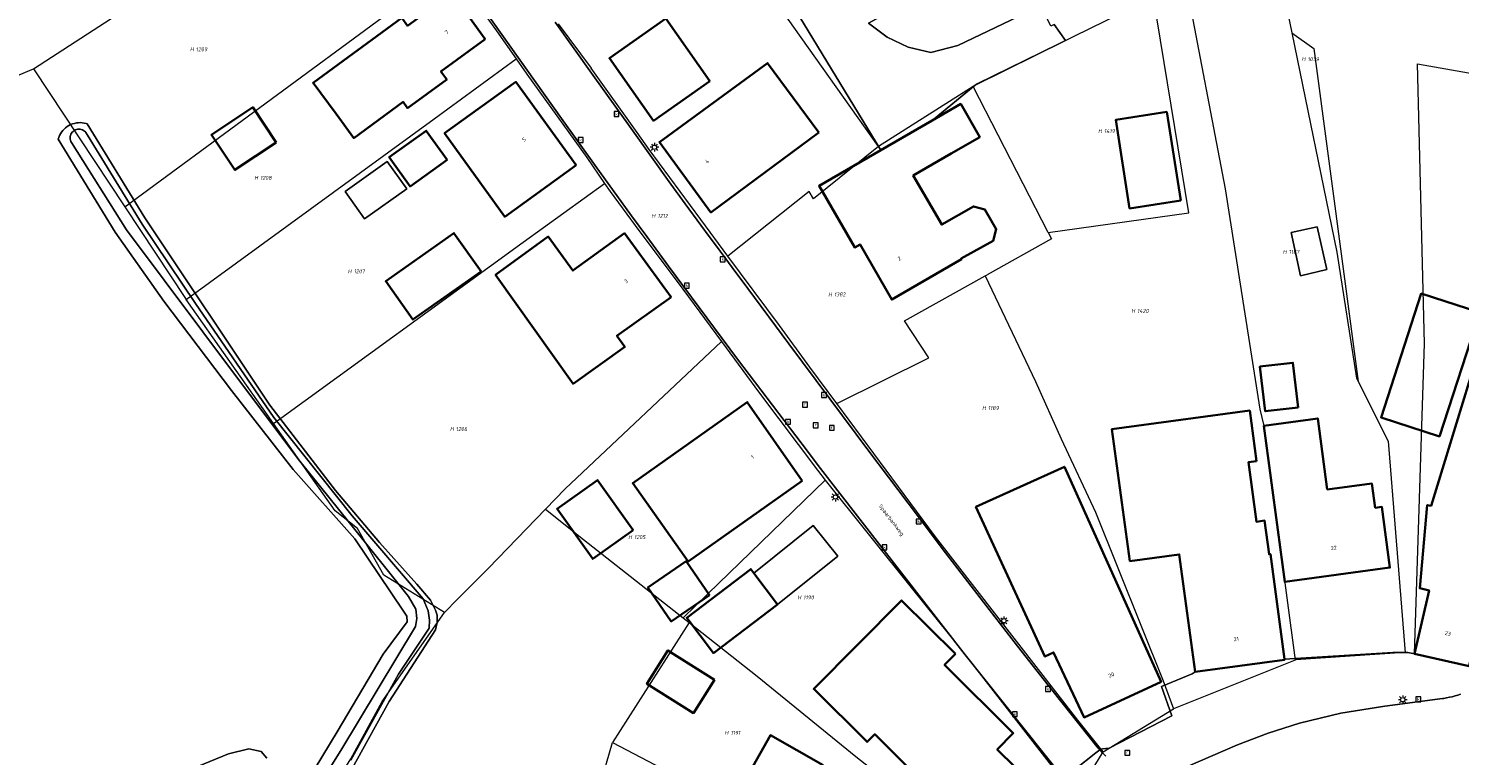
# Model space of a CAD drawing. Header units: metres. Extents: x 250001 to 257773, y 598992 to 609118.
# Tile 66 of 256: x 251333 to 251465, y 601452 to 601519. Entities that reach past the tile are written whole.
import ezdxf
from ezdxf.enums import TextEntityAlignment as Align
from ezdxf.lldxf.tags import DXFTag

# ---------------------------------------------------------------- set-up
doc = ezdxf.new("R2010")
doc.units = ezdxf.units.M
for name, color, linetype, lineweight in [('B-WE-GR-GROENVOORZIENING-GV', 252, 'Continuous', 18), ('B-WE-KG-GRENS_PERCEEL-G', 150, 'KG-PERCEEL', 18), ('B-WE-KG-GRENS_PERCEEL-S', 150, 'Continuous', 25), ('B-WE-KL-ET_LS_OV_LICHTMAST-S', 252, 'Continuous', 25), ('B-WE-OG-BEBOUWING-GV', 1, 'Continuous', 35), ('B-WE-OG-BEBOUWING-T18', 7, 'Continuous', 18), ('B-WE-OG-BEBOUWING_OVERBOUWING-GV', 1, 'Continuous', 18), ('B-WE-OG-TERREIN_ERF-GV', 7, 'Continuous', 18), ('B-WE-OG-TOPOGRAFIE-T18', 2, 'Continuous', 18), ('B-WE-OG-WATER-GV', 252, 'Continuous', 18), ('B-WE-OG-WATER_SLOOT-GV', 252, 'Continuous', 18), ('B-WE-RI-GWA_KOLK-S', 252, 'Continuous', 25), ('B-WE-RI-GWA_RIOOLPUT-S', 252, 'Continuous', 25), ('B-WE-VH-VERHARDING_OPEN-GV', 252, 'Continuous', 18), ('X-XX-AL-REFERENTIE-G', 7, 'Continuous', 18)]:
    doc.layers.add(name, color=color, linetype=linetype, lineweight=lineweight)
doc.styles.add('NLCS-ISO', font='NLCS-ISO.ttf')
doc.styles.add('NLCS-ISO-ANNOTATIEF-T18', font='NLCS-ISO.ttf', dxfattribs={"height": 1.8})
doc.styles.get("Standard").update_dxf_attribs({"font": 'NLCS-ISO.ttf'})
tags = doc.linetypes.add('KG-PERCEEL', pattern='A,5.5,-2,["P",Standard,S=1.8,R=0,X=-0.5,Y=-0.9],-2,5.5,-2,[5,NLCS.SHX,S=0.75,R=0,X=0,Y=0],-2', length=19).pattern_tags.tags
tags[6] = DXFTag(74, 10)

# ---------------------------------------------------------------- blocks, each defined once
blk = doc.blocks.new('SKG-PERCEELNUMMER-SO')
at = {"style": 'NLCS-ISO', "oblique": 10, "flags": 1}
blk.add_attdef('GEMEENTECODE', text='', height=1.8, dxfattribs=at).set_placement((0, 2.55), align=Align.MIDDLE_CENTER)
at = {"style": 'NLCS-ISO', "oblique": 10}
blk.add_attdef('SECTIE', text='', height=1.8, dxfattribs=at).set_placement((-0.5, 0), align=Align.MIDDLE_RIGHT)
blk.add_attdef('PERCEELNUMMER', text='', height=1.8, dxfattribs=at).set_placement((0.5, 0), align=Align.MIDDLE_LEFT)
blk = doc.blocks.new('BS2021-132-Xref-KAD-20210617')
at = {"layer": 'B-WE-KG-GRENS_PERCEEL-G', "flags": 128}
for points in [[(251411.474, 601508.318), (251396.022, 601530.144)], [(251333.555, 601515.472), (251352.751, 601527.944), (251354.362, 601529.038)], [(251447.797, 601527.57), (251449.597, 601518.802)], [(251341.966, 601502.75), (251366.885, 601521.066), (251372.054, 601524.865)], [(251372.054, 601524.865), (251373.215, 601523.219), (251376.258, 601518.982), (251378.077, 601516.384)], [(251439.802, 601523.57), (251443.443, 601504.396), (251446.637, 601484.073), (251447.02, 601482.55), (251449.914, 601460.935)], [(251314.152, 601522.06), (251316.476, 601516.386), (251319.581, 601509.624), (251333.555, 601515.472)], [(251436.845, 601522.09), (251420.572, 601514.075), (251420.209, 601513.845)], [(251427.121, 601500.385), (251440.11, 601502.188), (251436.845, 601522.09)], [(251381.945, 601519.625), (251384.987, 601515.53)], [(251449.597, 601518.802), (251451.614, 601517.354), (251455.702, 601486.645)], [(251449.597, 601518.802), (251453.754, 601498.553), (251455.561, 601486.924), (251455.702, 601486.645)], [(251347.619, 601494.2), (251370.505, 601510.869), (251378.077, 601516.384)], [(251378.077, 601516.384), (251379.054, 601514.99), (251384.571, 601507.289)], [(251333.555, 601515.472), (251341.966, 601502.75)], [(251397.594, 601498.188), (251395.085, 601501.578), (251390.316, 601508.046), (251389.209, 601509.585), (251384.987, 601515.53)], [(251460.92, 601461.52), (251461.825, 601490.134), (251461.175, 601515.943), (251470.063, 601514.357)], [(251420.209, 601513.845), (251411.474, 601508.318)], [(251427.121, 601500.385), (251420.209, 601513.845)], [(251384.571, 601507.289), (251386.219, 601504.907)], [(251411.474, 601508.318), (251405.493, 601503.488), (251405.082, 601504.166)], [(251355.683, 601482.771), (251378.721, 601499.471), (251386.219, 601504.907)], [(251386.219, 601504.907), (251386.736, 601504.16), (251389.048, 601501.026), (251393.42, 601495.163), (251396.987, 601490.325)], [(251405.082, 601504.166), (251397.594, 601498.188)], [(251341.966, 601502.75), (251347.559, 601494.291), (251347.619, 601494.2)], [(251427.121, 601500.385), (251427.424, 601499.795), (251421.487, 601496.48)], [(251407.622, 601484.612), (251405.14, 601487.948), (251402.336, 601491.792), (251397.594, 601498.188)], [(251407.622, 601484.612), (251416.124, 601488.812), (251413.879, 601492.231), (251421.312, 601496.382)], [(251421.312, 601496.382), (251421.487, 601496.48)], [(251421.312, 601496.382), (251425.949, 601486.633), (251428.332, 601481.344), (251431.5, 601474.575)], [(251355.683, 601482.771), (251347.619, 601494.2)], [(251380.778, 601474.842), (251382.597, 601476.72), (251396.987, 601490.325)], [(251396.987, 601490.325), (251400.509, 601485.549), (251405.839, 601478.451), (251406.566, 601477.541)], [(251455.702, 601486.645), (251458.48, 601481.135), (251460.036, 601461.618)], [(251432.208, 601452.456), (251429.85, 601455.377), (251416.727, 601472.289), (251407.622, 601484.612)], [(251365.866, 601468.763), (251363.426, 601473.073), (251361.38, 601474.691), (251355.683, 601482.771)], [(251406.566, 601477.541), (251395.743, 601467.037), (251393.461, 601464.822)], [(251406.566, 601477.541), (251414.613, 601467.463), (251419.055, 601461.975), (251427.423, 601451.184), (251429.643, 601448.299)], [(251372.659, 601466.567), (251375.527, 601469.421), (251380.778, 601474.842)], [(251380.778, 601474.842), (251384.286, 601472.07), (251393.461, 601464.822)], [(251431.5, 601474.575), (251437.722, 601459.014), (251438.673, 601456.425)], [(251371.458, 601465.311), (251365.866, 601468.763)], [(251371.458, 601465.311), (251372.659, 601466.567)], [(251357.918, 601443.081), (251358.62, 601445.032), (251362.822, 601451.839), (251365.719, 601457.102), (251371.458, 601465.311)], [(251394.017, 601464.386), (251386.937, 601453.335)], [(251393.461, 601464.822), (251394.017, 601464.386)], [(251394.017, 601464.386), (251400.291, 601459.457), (251409.383, 601452.032), (251417.287, 601445.841), (251420.174, 601443.889), (251423.323, 601441.324)], [(251469.82, 601462.88), (251465.95, 601460.38), (251460.92, 601461.52)], [(251460.036, 601461.618), (251460.001, 601461.622), (251449.956, 601460.952), (251449.914, 601460.935)], [(251460.92, 601461.52), (251460.839, 601461.529), (251460.036, 601461.618)], [(251449.914, 601460.935), (251438.673, 601456.425)], [(251432.208, 601452.456), (251438.673, 601456.425)], [(251382.186, 601436.899), (251386.937, 601453.335)], [(251386.937, 601453.335), (251414.844, 601438.73), (251415.061, 601439.246), (251416.294, 601438.554), (251416.752, 601439.36), (251420.84, 601437.63)], [(251429.643, 601448.299), (251432.208, 601452.456)]]:
    blk.add_lwpolyline(points, dxfattribs=at)
at = {"layer": 'B-WE-KG-GRENS_PERCEEL-S', "xscale": 0.2, "yscale": 0.2, "zscale": 0.2}
for p, values in [((251348.434, 601517.27), {'PERCEELNUMMER': '1209', 'SECTIE': 'H'}), ((251450.955, 601516.365), {'PERCEELNUMMER': '1039', 'SECTIE': 'H'}), ((251432.182, 601509.733), {'PERCEELNUMMER': '1419', 'SECTIE': 'H'}), ((251354.361, 601505.416), {'PERCEELNUMMER': '1208', 'SECTIE': 'H'}), ((251391.002, 601501.913), {'PERCEELNUMMER': '1212', 'SECTIE': 'H'}), ((251449.215, 601498.596), {'PERCEELNUMMER': '1187', 'SECTIE': 'H'}), ((251362.983, 601496.794), {'PERCEELNUMMER': '1207', 'SECTIE': 'H'}), ((251407.288, 601494.665), {'PERCEELNUMMER': '1382', 'SECTIE': 'H'}), ((251435.24, 601493.137), {'PERCEELNUMMER': '1420', 'SECTIE': 'H'}), ((251421.482, 601484.183), {'PERCEELNUMMER': '1189', 'SECTIE': 'H'}), ((251372.412, 601482.246), {'PERCEELNUMMER': '1206', 'SECTIE': 'H'}), ((251388.847, 601472.277), {'PERCEELNUMMER': '1205', 'SECTIE': 'H'}), ((251404.449, 601466.714), {'PERCEELNUMMER': '1190', 'SECTIE': 'H'}), ((251397.738, 601454.226), {'PERCEELNUMMER': '1191', 'SECTIE': 'H'})]:
    blk.add_blockref('SKG-PERCEELNUMMER-SO', p, dxfattribs=at).add_auto_attribs(values)
blk = doc.blocks.new('SKL-ET_OV_LICHTMAST-SO')
at = {"color": 0, "linetype": 'ByBlock', "lineweight": 18}
for points in [[(-1.25, 0), (-2, 0)], [(-1.41, 1.41), (-0.88, 0.88)], [(0, 2), (0, 1.25)], [(0.88, 0.88), (1.41, 1.41)], [(2, 0), (1.25, 0)], [(-1.41, -1.41), (-0.88, -0.88)], [(0, -1.25), (0, -2)], [(0.88, -0.88), (1.41, -1.41)]]:
    blk.add_lwpolyline(points, dxfattribs=at)
blk.add_circle((0, 0), 1, dxfattribs=at)
blk = doc.blocks.new('SRI-KOLK-SO')
at = {"color": 0, "linetype": 'ByBlock', "lineweight": 18}
blk.add_lwpolyline([(-1.125, -1.125), (1.125, -1.125), (1.125, 1.125), (-1.125, 1.125)], close=True, dxfattribs=at)
at = {"color": 0, "linetype": 'ByBlock', "lineweight": 18, "style": 'NLCS-ISO'}
blk.add_text('k', height=1.5, dxfattribs=at).set_placement((0, 0), align=Align.MIDDLE_CENTER)
blk = doc.blocks.new('SRI-PUT_INSPECTIEPUT_RIOOLPUT-SO')
at = {"color": 0, "linetype": 'ByBlock', "lineweight": 18}
blk.add_lwpolyline([(-1.12, -1.12), (1.12, -1.12), (1.12, 1.12), (-1.12, 1.12)], close=True, dxfattribs=at)
at = {"color": 0, "linetype": 'ByBlock', "lineweight": 18, "style": 'NLCS-ISO'}
blk.add_text('r', height=1.5, dxfattribs=at).set_placement((0, 0.28), align=Align.MIDDLE_CENTER)
blk = doc.blocks.new('BS2021-132-Xref-BGT-GRIJS-20210617-aangepast')
at = {"layer": 'B-WE-GR-GROENVOORZIENING-GV', "flags": 128}
for points in [[(251426.439, 601521.298), (251420.146, 601534.281), (251416.428, 601532.538), (251418.579, 601529.02), (251419.94, 601526.16), (251420.079, 601525.368), (251419.679, 601524.67), (251410.565, 601519.681), (251412.277, 601518.384), (251414.22, 601517.469), (251416.31, 601516.975), (251418.78, 601517.61)], [(251419.679, 601524.67), (251420.079, 601525.368), (251419.94, 601526.16), (251418.579, 601529.02), (251417.459, 601528.469), (251409.01, 601524.349), (251409.2, 601523.949), (251405.63, 601522.209), (251405.205, 601522.535), (251403.367, 601521.664), (251411.685, 601507.971), (251416.429, 601510.709), (251420.391, 601513.96), (251428.709, 601518.083), (251427.676, 601519.547), (251427.359, 601519.4), (251426.439, 601521.298), (251418.78, 601517.61), (251416.31, 601516.975), (251414.22, 601517.469), (251412.277, 601518.384), (251410.565, 601519.681)]]:
    blk.add_lwpolyline(points, close=True, dxfattribs=at)
at = {"layer": 'B-WE-OG-BEBOUWING-GV', "flags": 128}
for points in [[(251375.22, 601518.219), (251372.149, 601522.439), (251368.049, 601519.439), (251367.519, 601520.18), (251359.339, 601514.18), (251361.45, 601511.31), (251363.088, 601509.083), (251367.628, 601512.423), (251368.049, 601511.849), (251371.66, 601514.5), (251371.13, 601515.219)], [(251395.916, 601514.345), (251391.853, 601520.101), (251386.671, 601516.443), (251390.734, 601510.687)], [(251405.98, 601509.59), (251401.24, 601516), (251391.27, 601508.71), (251396.02, 601502.23)], [(251383.589, 601506.579), (251378.04, 601514.26), (251371.47, 601509.53), (251377.019, 601501.829)], [(251355.935, 601508.687), (251353.771, 601511.927), (251349.961, 601509.382), (251352.125, 601506.142)], [(251420.821, 601509.18), (251419.06, 601512.229), (251416.429, 601510.709), (251411.685, 601507.971), (251406, 601504.689), (251409.299, 601498.989), (251409.779, 601499.27), (251412.7, 601494.189), (251419.14, 601497.93), (251419.105, 601497.99), (251422.058, 601499.614), (251422.344, 601500.68), (251421.293, 601502.5), (251420.228, 601502.786), (251417.309, 601501.101), (251414.69, 601505.64), (251418.19, 601507.66)], [(251439.346, 601503.339), (251438.063, 601511.505), (251433.351, 601510.765), (251434.634, 601502.599)], [(251371.691, 601507.063), (251369.765, 601509.761), (251366.358, 601507.329), (251368.284, 601504.631)], [(251374.825, 601496.773), (251372.32, 601500.321), (251366.033, 601495.883), (251368.538, 601492.335)], [(251392.36, 601494.41), (251388.06, 601500.31), (251383.3, 601496.86), (251381.02, 601500), (251376.17, 601496.47), (251383.31, 601486.42), (251388.08, 601489.82), (251387.35, 601490.85)], [(251466.923, 601492.983), (251461.535, 601494.735), (251457.823, 601483.316), (251463.211, 601481.564)], [(251450.186, 601484.247), (251449.69, 601488.368), (251446.651, 601488.002), (251447.147, 601483.881)], [(251478.557, 601484.347), (251466.549, 601488.5), (251462.443, 601475.168), (251462.079, 601475.239), (251461.399, 601467.56), (251462.258, 601467.368), (251460.92, 601461.52), (251465.95, 601460.38), (251466.359, 601462.26), (251468.209, 601461.849), (251469.819, 601462.879), (251472.013, 601472.787), (251474.989, 601472.469), (251478.869, 601484.239)], [(251404.45, 601477.469), (251399.369, 601484.739), (251388.809, 601477.239), (251393.929, 601470.04)], [(251446.339, 601479.29), (251445.72, 601483.949), (251433.01, 601482.239), (251434.66, 601470.06), (251439.209, 601470.68), (251440.68, 601459.849), (251448.92, 601460.949), (251448.912, 601461.005), (251447.619, 601470.709), (251447.5, 601470.689), (251447.079, 601473.8), (251446.329, 601473.699), (251445.589, 601479.18)], [(251452.859, 601476.67), (251451.98, 601483.219), (251447.019, 601482.55), (251448.95, 601468.14), (251458.649, 601469.469), (251457.899, 601475.06), (251457.29, 601474.979), (251456.989, 601477.219)], [(251437.54, 601458.93), (251428.619, 601478.76), (251420.459, 601475.06), (251426.82, 601461.26), (251427.619, 601461.64), (251430.44, 601455.65)], [(251388.864, 601472.929), (251385.577, 601477.538), (251381.837, 601474.871), (251385.124, 601470.262)], [(251395.898, 601466.937), (251393.746, 601470.061), (251390.212, 601467.627), (251392.364, 601464.503)], [(251402.172, 601466.066), (251399.975, 601468.955), (251399.696, 601469.321), (251393.795, 601464.832), (251396.271, 601461.577)], [(251418.589, 601461.51), (251413.6, 601466.439), (251405.51, 601458.27), (251410.429, 601453.39), (251411.13, 601454.089), (251415.089, 601450.17), (251414.109, 601449.18), (251416.329, 601446.979), (251417.54, 601448.199), (251421.019, 601444.739), (251425.709, 601449.459), (251422.429, 601452.699), (251423.899, 601454.199), (251417.57, 601460.489)], [(251396.358, 601459.116), (251392.061, 601461.828), (251390.12, 601458.753), (251394.417, 601456.041)], [(251406.382, 601451.249), (251401.506, 601454.003), (251398.373, 601448.457), (251403.665, 601445.525), (251403.714, 601445.612), (251415.06, 601439.246), (251416.294, 601438.554), (251416.752, 601439.359), (251419.329, 601443.91), (251408.119, 601450.278), (251408.065, 601450.184), (251406.332, 601451.162)]]:
    blk.add_lwpolyline(points, close=True, dxfattribs=at)
at = {"layer": 'B-WE-OG-BEBOUWING_OVERBOUWING-GV', "flags": 128}
for points in [[(251367.974, 601504.403), (251366.168, 601506.93), (251362.285, 601504.155), (251364.091, 601501.628)], [(251451.939, 601500.912), (251449.529, 601500.364), (251450.405, 601496.382), (251452.838, 601496.956)], [(251399.975, 601468.955), (251402.172, 601466.066), (251407.721, 601470.506), (251405.463, 601473.351)]]:
    blk.add_lwpolyline(points, close=True, dxfattribs=at)
at = {"layer": 'B-WE-OG-TERREIN_ERF-GV', "flags": 128}
for points in [[(251381.653, 601519.779), (251385.012, 601515.07), (251388.666, 601509.953), (251392.329, 601504.844), (251393.656, 601503.019), (251395.091, 601501.06), (251395.873, 601500), (251396.531, 601499.107), (251397.979, 601497.157), (251399.432, 601495.213), (251403.21, 601490.114), (251406.999, 601485.023), (251410.594, 601480.213), (251414.201, 601475.411), (251417.671, 601470.83), (251421.157, 601466.262), (251424.3, 601462.22), (251427.472, 601458.2), (251431.75, 601452.818), (251431.836, 601452.73), (251432.75, 601452.819), (251438.529, 601455.8), (251437.589, 601458.5), (251440.42, 601459.68), (251440.68, 601459.849), (251439.209, 601470.68), (251434.66, 601470.06), (251433.01, 601482.239), (251445.72, 601483.949), (251446.339, 601479.29), (251445.589, 601479.18), (251446.329, 601473.699), (251447.079, 601473.8), (251447.5, 601470.689), (251447.619, 601470.709), (251448.912, 601461.005), (251458.899, 601461.63), (251460.299, 601461.619), (251460.92, 601461.52), (251462.258, 601467.368), (251461.399, 601467.56), (251462.079, 601475.239), (251462.443, 601475.168), (251466.549, 601488.5)], [(251427.676, 601519.547), (251428.709, 601518.083), (251420.391, 601513.96), (251416.429, 601510.709), (251419.06, 601512.229), (251420.821, 601509.18), (251418.19, 601507.66), (251414.69, 601505.64), (251417.309, 601501.101), (251420.228, 601502.786), (251421.293, 601502.5), (251422.344, 601500.68), (251422.058, 601499.614), (251419.105, 601497.99), (251419.14, 601497.93), (251412.7, 601494.189), (251409.779, 601499.27), (251409.299, 601498.989), (251406, 601504.689), (251411.685, 601507.971), (251403.367, 601521.664)], [(251334.991, 601445.49), (251351.528, 601452.276), (251353.412, 601452.745), (251354.539, 601452.488), (251355.073, 601451.872)], [(251358.817, 601449.785), (251361.565, 601454.316), (251365.791, 601461.491), (251367.999, 601464.452), (251367.991, 601464.999), (251367.688, 601465.454), (251363.198, 601472.105), (251357.492, 601478.527), (251351.805, 601485.808), (251345.57, 601494.037), (251341.074, 601500.395), (251335.823, 601508.975), (251335.88, 601509.149), (251335.952, 601509.317), (251336.038, 601509.479), (251336.138, 601509.633), (251336.252, 601509.777), (251336.377, 601509.911), (251336.513, 601510.033), (251336.66, 601510.143), (251336.816, 601510.24), (251336.979, 601510.323), (251337.149, 601510.391), (251337.325, 601510.444), (251337.504, 601510.482), (251337.686, 601510.504), (251337.869, 601510.51), (251338.052, 601510.5), (251338.234, 601510.474), (251338.412, 601510.432), (251338.507, 601510.403), (251343.834, 601501.725), (251355.349, 601484.447), (251361.415, 601476.573), (251365.475, 601471.785), (251368.91, 601467.928), (251370.149, 601466.458), (251370.618, 601465.55), (251370.784, 601465.078), (251370.77, 601464.395), (251370.62, 601463.715), (251366.365, 601457.106), (251359.716, 601445.081)], [(251398.373, 601448.457), (251401.506, 601454.003), (251406.382, 601451.249)], [(251428.552, 601450.032), (251419.479, 601461.432), (251405.911, 601478.897), (251404.924, 601480.192), (251402.772, 601483.024), (251400.627, 601485.862), (251398.488, 601488.704), (251396.355, 601491.551), (251394.229, 601494.403), (251392.109, 601497.26), (251390.102, 601500), (251388.711, 601501.899), (251385.345, 601506.56), (251382.243, 601510.9), (251371.931, 601525.471)]]:
    blk.add_lwpolyline(points, dxfattribs=at)
for points in [[(251361.45, 601511.31), (251359.339, 601514.18), (251367.519, 601520.18), (251368.049, 601519.439), (251372.149, 601522.439), (251375.22, 601518.219), (251371.13, 601515.219), (251371.66, 601514.5), (251368.049, 601511.849), (251367.628, 601512.423), (251363.088, 601509.083)], [(251395.916, 601514.345), (251390.734, 601510.687), (251386.671, 601516.443), (251391.853, 601520.101)], [(251401.24, 601516), (251405.98, 601509.59), (251396.02, 601502.23), (251391.27, 601508.71)], [(251378.04, 601514.26), (251383.589, 601506.579), (251377.019, 601501.829), (251371.47, 601509.53)], [(251349.961, 601509.382), (251353.771, 601511.927), (251355.935, 601508.687), (251352.125, 601506.142)], [(251433.351, 601510.765), (251438.063, 601511.505), (251439.346, 601503.339), (251434.634, 601502.599)], [(251366.358, 601507.329), (251369.765, 601509.761), (251371.691, 601507.063), (251368.284, 601504.631)], [(251367.974, 601504.403), (251364.091, 601501.628), (251362.285, 601504.155), (251366.168, 601506.93)], [(251451.939, 601500.912), (251452.838, 601496.956), (251450.405, 601496.382), (251449.529, 601500.364)], [(251366.033, 601495.883), (251372.32, 601500.321), (251374.825, 601496.773), (251368.538, 601492.335)], [(251388.06, 601500.31), (251392.36, 601494.41), (251387.35, 601490.85), (251388.08, 601489.82), (251383.31, 601486.42), (251376.17, 601496.47), (251381.02, 601500), (251383.3, 601496.86)], [(251466.923, 601492.983), (251463.211, 601481.564), (251457.823, 601483.316), (251461.535, 601494.735)], [(251449.69, 601488.368), (251450.186, 601484.247), (251447.147, 601483.881), (251446.651, 601488.002)], [(251399.369, 601484.739), (251404.45, 601477.469), (251393.929, 601470.04), (251388.809, 601477.239)], [(251451.98, 601483.219), (251452.859, 601476.67), (251456.989, 601477.219), (251457.29, 601474.979), (251457.899, 601475.06), (251458.649, 601469.469), (251448.95, 601468.14), (251447.019, 601482.55)], [(251428.619, 601478.76), (251437.54, 601458.93), (251430.44, 601455.65), (251427.619, 601461.64), (251426.82, 601461.26), (251420.459, 601475.06)], [(251388.864, 601472.929), (251385.124, 601470.262), (251381.837, 601474.871), (251385.577, 601477.538)], [(251405.463, 601473.351), (251407.721, 601470.506), (251402.172, 601466.066), (251396.271, 601461.577), (251393.795, 601464.832), (251399.696, 601469.321), (251399.975, 601468.955)], [(251395.898, 601466.937), (251392.364, 601464.503), (251390.212, 601467.627), (251393.746, 601470.061)], [(251413.6, 601466.439), (251418.589, 601461.51), (251417.57, 601460.489), (251423.899, 601454.199), (251422.429, 601452.699), (251425.709, 601449.459), (251421.019, 601444.739), (251417.54, 601448.199), (251416.329, 601446.979), (251414.109, 601449.18), (251415.089, 601450.17), (251411.13, 601454.089), (251410.429, 601453.39), (251405.51, 601458.27)], [(251396.358, 601459.116), (251394.417, 601456.041), (251390.12, 601458.753), (251392.061, 601461.828)]]:
    blk.add_lwpolyline(points, close=True, dxfattribs=at)
at = {"layer": 'B-WE-OG-WATER-GV', "flags": 128}
blk.add_lwpolyline([(251362.805, 601451.714), (251367.223, 601459.646), (251369.257, 601462.689), (251370.043, 601463.883), (251370.057, 601464.605), (251369.958, 601465.486), (251369.473, 601466.569), (251362.934, 601474.238), (251355.722, 601483.307), (251348.499, 601493.821), (251343.574, 601501.144), (251338.522, 601509.352), (251338.371, 601509.605), (251338.336, 601509.647), (251338.253, 601509.725), (251338.161, 601509.79), (251338.06, 601509.842), (251337.953, 601509.879), (251337.841, 601509.901), (251337.728, 601509.907), (251337.615, 601509.897), (251337.504, 601509.871), (251337.398, 601509.83), (251337.299, 601509.774), (251337.209, 601509.705), (251337.13, 601509.624), (251337.062, 601509.533), (251337.008, 601509.433), (251336.969, 601509.327), (251336.945, 601509.216), (251336.937, 601509.103), (251336.944, 601508.989), (251336.968, 601508.878), (251337.007, 601508.772), (251337.06, 601508.672), (251342.138, 601500.627), (251352.646, 601486.571), (251358.099, 601479.296), (251362.707, 601473.599), (251368.131, 601466.792), (251368.81, 601465.646), (251368.889, 601464.766), (251368.777, 601464.046), (251361.905, 601452.591), (251358.394, 601446.992)], dxfattribs=at)
at = {"layer": 'B-WE-OG-WATER_SLOOT-GV', "flags": 128}
for points in [[(251359.716, 601445.081), (251366.365, 601457.106), (251370.62, 601463.715), (251370.77, 601464.395), (251370.784, 601465.078), (251370.618, 601465.55), (251370.149, 601466.458), (251368.91, 601467.928), (251365.475, 601471.785), (251361.415, 601476.573), (251355.349, 601484.447), (251343.834, 601501.725), (251338.507, 601510.403), (251338.412, 601510.432), (251338.234, 601510.474), (251338.052, 601510.5), (251337.869, 601510.51), (251337.686, 601510.504), (251337.504, 601510.482), (251337.325, 601510.444), (251337.149, 601510.391), (251336.979, 601510.323), (251336.816, 601510.24), (251336.66, 601510.143), (251336.513, 601510.033), (251336.377, 601509.911), (251336.252, 601509.777), (251336.138, 601509.633), (251336.038, 601509.479), (251335.952, 601509.317), (251335.88, 601509.149), (251335.823, 601508.975), (251341.074, 601500.395), (251345.57, 601494.037), (251351.805, 601485.808), (251357.492, 601478.527), (251363.198, 601472.105), (251367.688, 601465.454), (251367.991, 601464.999), (251367.999, 601464.452), (251365.791, 601461.491), (251361.565, 601454.316), (251358.817, 601449.785)], [(251358.394, 601446.992), (251361.905, 601452.591), (251368.777, 601464.046), (251368.889, 601464.766), (251368.81, 601465.646), (251368.131, 601466.792), (251362.707, 601473.599), (251358.099, 601479.296), (251352.646, 601486.571), (251342.138, 601500.627), (251337.06, 601508.672), (251337.007, 601508.772), (251336.968, 601508.878), (251336.944, 601508.989), (251336.937, 601509.103), (251336.945, 601509.216), (251336.969, 601509.327), (251337.008, 601509.433), (251337.062, 601509.533), (251337.13, 601509.624), (251337.209, 601509.705), (251337.299, 601509.774), (251337.398, 601509.83), (251337.504, 601509.871), (251337.615, 601509.897), (251337.728, 601509.907), (251337.841, 601509.901), (251337.953, 601509.879), (251338.06, 601509.842), (251338.161, 601509.79), (251338.253, 601509.725), (251338.336, 601509.647), (251338.371, 601509.605), (251338.522, 601509.352), (251343.574, 601501.144), (251348.499, 601493.821), (251355.722, 601483.307), (251362.934, 601474.238), (251369.473, 601466.569), (251369.958, 601465.486), (251370.057, 601464.605), (251370.043, 601463.883), (251369.257, 601462.689), (251367.223, 601459.646), (251362.805, 601451.714)], [(251355.073, 601451.872), (251354.539, 601452.488), (251353.412, 601452.745), (251351.528, 601452.276), (251334.991, 601445.49)]]:
    blk.add_lwpolyline(points, dxfattribs=at)
at = {"layer": 'B-WE-VH-VERHARDING_OPEN-GV', "flags": 128}
for points in [[(251371.931, 601525.471), (251382.243, 601510.9), (251385.345, 601506.56), (251388.711, 601501.899), (251390.102, 601500), (251392.109, 601497.26), (251394.229, 601494.403), (251396.355, 601491.551), (251398.488, 601488.704), (251400.627, 601485.862), (251402.772, 601483.024), (251404.924, 601480.192), (251405.911, 601478.897), (251419.479, 601461.432), (251428.552, 601450.032)], [(251429.575, 601450.836), (251431.525, 601452.368), (251431.894, 601452.67), (251431.836, 601452.73), (251431.75, 601452.818), (251427.472, 601458.2), (251424.3, 601462.22), (251421.157, 601466.262), (251417.671, 601470.83), (251414.201, 601475.411), (251410.594, 601480.213), (251406.999, 601485.023), (251403.21, 601490.114), (251399.432, 601495.213), (251397.979, 601497.157), (251396.531, 601499.107), (251395.873, 601500), (251395.091, 601501.06), (251393.656, 601503.019), (251392.329, 601504.844), (251388.666, 601509.953), (251385.012, 601515.07), (251381.653, 601519.779)], [(251465.155, 601457.779), (251464.903, 601457.698), (251464.649, 601457.624), (251464.393, 601457.558), (251464.135, 601457.499), (251463.875, 601457.449), (251463.614, 601457.406), (251463.5, 601457.39), (251458.16, 601456.68), (251454.13, 601456.05), (251450.309, 601455.109), (251447.399, 601454.18), (251444.589, 601453.13), (251439.829, 601451.069)], [(251432.436, 601452.06), (251432.276, 601452.219), (251432.122, 601452.383), (251431.973, 601452.553), (251431.915, 601452.623), (251431.894, 601452.67), (251431.525, 601452.368), (251429.575, 601450.836)], [(251465.95, 601460.38), (251460.92, 601461.52), (251460.299, 601461.619), (251458.899, 601461.63), (251448.912, 601461.005), (251448.92, 601460.949), (251440.68, 601459.849), (251440.42, 601459.68), (251437.589, 601458.5), (251438.529, 601455.8), (251432.75, 601452.819), (251431.836, 601452.73), (251431.894, 601452.67), (251431.915, 601452.623), (251431.973, 601452.553), (251432.122, 601452.383), (251432.276, 601452.219), (251432.436, 601452.06)], [(251439.829, 601451.069), (251444.589, 601453.13), (251447.399, 601454.18), (251450.309, 601455.109), (251454.13, 601456.05), (251458.16, 601456.68), (251463.5, 601457.39), (251463.614, 601457.406), (251463.875, 601457.449), (251464.135, 601457.499), (251464.393, 601457.558), (251464.649, 601457.624), (251464.903, 601457.698), (251465.155, 601457.779)]]:
    blk.add_lwpolyline(points, dxfattribs=at)
at = {"layer": 'B-WE-KL-ET_LS_OV_LICHTMAST-S', "xscale": 0.2, "yscale": 0.2, "zscale": 0.2}
for p in [(251390.82, 601508.233), (251407.501, 601475.977), (251423.045, 601464.559), (251459.82, 601457.28)]:
    blk.add_blockref('SKL-ET_OV_LICHTMAST-SO', p, dxfattribs=at)
at = {"layer": 'B-WE-RI-GWA_KOLK-S', "xscale": 0.2, "yscale": 0.2, "zscale": 0.2}
for p in [(251387.321, 601511.3), (251384.006, 601508.909), (251397.117, 601497.909), (251393.805, 601495.475), (251406.446, 601485.395), (251403.132, 601482.913), (251415.188, 601473.722), (251412.03, 601471.327), (251427.108, 601458.275), (251461.27, 601457.32), (251424.054, 601455.949)]:
    blk.add_blockref('SRI-KOLK-SO', p, dxfattribs=at)
at = {"layer": 'B-WE-RI-GWA_RIOOLPUT-S', "xscale": 0.2, "yscale": 0.2, "zscale": 0.2}
for p in [(251404.7, 601484.5), (251405.69, 601482.59), (251407.18, 601482.36), (251434.43, 601452.38)]:
    blk.add_blockref('SRI-PUT_INSPECTIEPUT_RIOOLPUT-SO', p, dxfattribs=at)
at = {"layer": 'B-WE-OG-BEBOUWING-T18', "style": 'NLCS-ISO-ANNOTATIEF-T18'}
for s, rotation, p in [('7', 36, (251371.663, 601518.858)), ('5', 35.9, (251378.788, 601508.955)), ('4', 36.3, (251395.661, 601506.948)), ('2', 29.9, (251413.407, 601497.975)), ('3', 36.1, (251388.19, 601495.888)), ('1', 35, (251399.86, 601479.672)), ('22', 7.8, (251453.46, 601471.281)), ('23', 347.3, (251463.988, 601463.388)), ('21', 7.6, (251444.469, 601462.877)), ('20', 24.8, (251432.942, 601459.56))]:
    blk.add_text(s, height=0.36, rotation=rotation, dxfattribs=at).set_placement(p, align=Align.MIDDLE)
at = {"layer": 'B-WE-OG-TOPOGRAFIE-T18', "style": 'NLCS-ISO-ANNOTATIEF-T18'}
blk.add_text('Spaarbankweg', height=0.36, rotation=307.4, dxfattribs=at).set_placement((251412.637, 601473.828), align=Align.MIDDLE)

msp = doc.modelspace()

# ---------------------------------------------------------------- block references
at = {"layer": 'X-XX-AL-REFERENTIE-G'}
for name in ['BS2021-132-Xref-BGT-GRIJS-20210617-aangepast', 'BS2021-132-Xref-KAD-20210617']:
    msp.add_blockref(name, (0, 0), dxfattribs=at)

doc.saveas('drawing.dxf')
